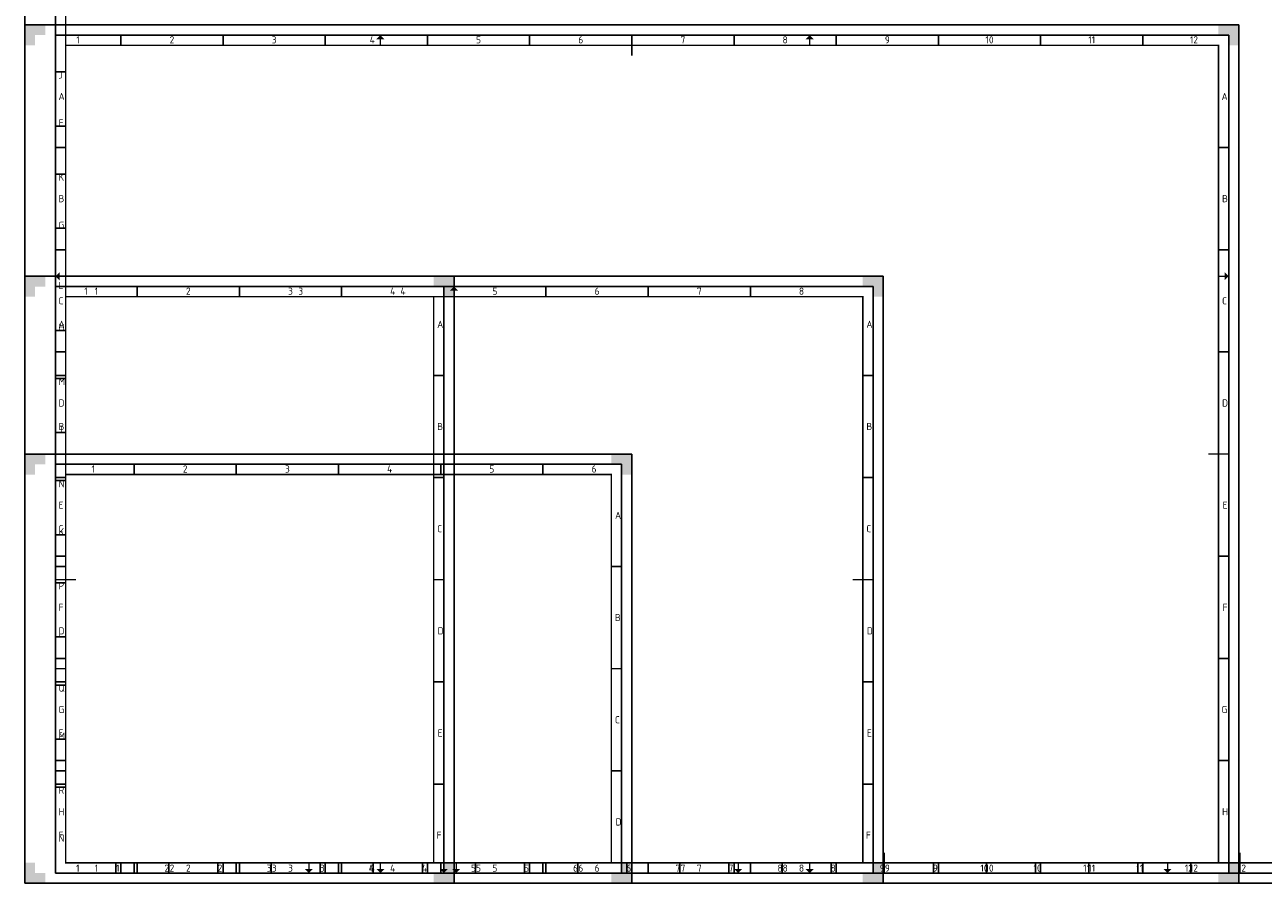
# Paper-space layout 'Blad01' of a CAD drawing. Header units: metres. Extents: x 0 to 1189, y 0 to 841.
# Tile 1 of 11: x 0 to 606, y 0 to 420. Entities that reach past the tile are written whole.
import ezdxf
from ezdxf.enums import TextEntityAlignment as Align

# ---------------------------------------------------------------- set-up
doc = ezdxf.new("R2010")
doc.units = ezdxf.units.M
for name, color, linetype, lineweight in [('X-XX-AL-T35', 7, 'Continuous', 35), ('X-XX-AL-TEKENBLAD_KADER-G', 7, 'Continuous', 25), ('X-XX-AL-TEKENBLAD_KADER_AFSNIJMARKERING-G', 7, 'Continuous', 25), ('X-XX-AL-TEKENBLAD_KADER_ROOSTERVERDELING-G', 7, 'Continuous', 25), ('X-XX-AL-TEKENBLAD_KADER_VOUWMERK-G', 7, 'Continuous', 18)]:
    doc.layers.add(name, color=color, linetype=linetype, lineweight=lineweight)
doc.styles.add('NLCS-ISO', font='NLCS-ISO.ttf')
doc.styles.add('rtw_iso', font='iso-rtw.shx')

# ---------------------------------------------------------------- blocks, each defined once
blk = doc.blocks.new('A0')
at = {"layer": 'X-XX-AL-TEKENBLAD_KADER_AFSNIJMARKERING-G'}
blk.add_hatch(color=256, dxfattribs=at).paths.add_polyline_path([(-20, 0), (-20, -10), (-10, -10), (-10, -5), (-15, -5), (-15, 0)])
at = {"layer": 'X-XX-AL-TEKENBLAD_KADER-G'}
for p, q in [((524.5, -5), (524.5, 0)), ((574.5, -5), (574.5, 0)), ((524.5, -5), (624.5, -5))]:
    blk.add_line(p, q, dxfattribs=at)
at = {"layer": 'X-XX-AL-TEKENBLAD_KADER-G', "const_width": 0.7, "flags": 128}
blk.add_lwpolyline([(0, 0), (1159, 0), (1159, 821), (0, 821)], close=True, dxfattribs=at)
blk.add_lwpolyline([(574.5, -5), (574.5, 5)], dxfattribs=at)
at = {"layer": 'X-XX-AL-TEKENBLAD_KADER_AFSNIJMARKERING-G'}
for p, q in [((-20, 831), (-20, -10)), ((-20, -10), (1169, -10))]:
    blk.add_line(p, q, dxfattribs=at)
at = {"layer": 'X-XX-AL-TEKENBLAD_KADER_VOUWMERK-G'}
for p, q in [((0, 287), (-5, 287)), ((119, 0), (119, -5)), ((329, 0), (329, -5)), ((539, 0), (539, -5))]:
    blk.add_line(p, q, dxfattribs=at)
at = {"layer": 'X-XX-AL-TEKENBLAD_KADER-G', "style": 'rtw_iso', "flags": 9}
blk.add_attdef('VERSION', (0, 0), '', height=0.2, dxfattribs=at)
blk = doc.blocks.new('A0_rooster')
at = {"layer": 'X-XX-AL-TEKENBLAD_KADER_VOUWMERK-G'}
h = blk.add_hatch(color=256, dxfattribs=at)
h.paths.add_polyline_path([(-3, 289), (-5, 287), (-3, 287)])
h.paths.add_polyline_path([(-3, 287), (-5, 287), (-3, 285)])
h = blk.add_hatch(color=256, dxfattribs=at)
h.paths.add_polyline_path([(121, -3), (119, -5), (119, -3)])
h.paths.add_polyline_path([(119, -3), (119, -5), (117, -3)])
h = blk.add_hatch(color=256, dxfattribs=at)
h.paths.add_polyline_path([(331, -3), (329, -5), (329, -3)])
h.paths.add_polyline_path([(329, -3), (329, -5), (327, -3)])
h = blk.add_hatch(color=256, dxfattribs=at)
h.paths.add_polyline_path([(541, -3), (539, -5), (539, -3)])
h.paths.add_polyline_path([(539, -3), (539, -5), (537, -3)])
at = {"layer": 'X-XX-AL-TEKENBLAD_KADER_ROOSTERVERDELING-G'}
for p, q in [((-5, 826), (-5, -5)), ((-5, 360.5), (0, 360.5)), ((-5, 310.5), (0, 310.5)), ((-5, 260.5), (0, 260.5)), ((-5, 210.5), (0, 210.5)), ((-5, 160.5), (0, 160.5)), ((-5, 110.5), (0, 110.5)), ((-5, 60.5), (0, 60.5)), ((24.5, -5), (24.5, 0)), ((74.5, -5), (74.5, 0)), ((124.5, -5), (124.5, 0)), ((174.5, -5), (174.5, 0)), ((224.5, -5), (224.5, 0)), ((274.5, -5), (274.5, 0)), ((324.5, -5), (324.5, 0)), ((374.5, -5), (374.5, 0)), ((424.5, -5), (424.5, 0)), ((474.5, -5), (474.5, 0)), ((524.5, -5), (524.5, 0)), ((-5, -5), (1164, -5))]:
    blk.add_line(p, q, dxfattribs=at)
at = {"layer": 'X-XX-AL-TEKENBLAD_KADER_ROOSTERVERDELING-G', "lineweight": 35, "style": 'NLCS-ISO'}
for s, p in [('J', (-3.5, 385.5)), ('K', (-3.5, 335.5)), ('L', (-3.5, 282.5)), ('M', (-3.5, 235.5)), ('N', (-3.5, 185.5)), ('P', (-3.5, 135.5)), ('Q', (-3.5, 85.5)), ('R', (-3.5, 35.5))]:
    blk.add_text(s, height=3.5, dxfattribs=at).set_placement(p, align=Align.MIDDLE_LEFT)
for s, p in [('1', (5.88, -5.4)), ('2', (49.5, -5.4)), ('3', (99.5, -5.4)), ('4', (149.5, -5.4)), ('5', (199.5, -5.4)), ('6', (249.5, -5.4)), ('7', (299.5, -5.4)), ('8', (349.5, -5.4)), ('9', (399.5, -5.4)), ('10', (449.5, -5.4)), ('11', (499.5, -5.4)), ('12', (549.5, -5.4))]:
    blk.add_text(s, height=3.5, dxfattribs=at).set_placement(p, align=Align.BOTTOM_CENTER)
blk = doc.blocks.new('A4L_rooster')
at = {"layer": 'X-XX-AL-TEKENBLAD_KADER_ROOSTERVERDELING-G'}
for p, q in [((272, 195), (-5, 195)), ((-5, 195), (-5, -5)), ((33.5, 195), (33.5, 190)), ((83.5, 195), (83.5, 190)), ((183.5, 195), (183.5, 190)), ((233.5, 195), (233.5, 190)), ((272, -5), (272, 195)), ((0, 145), (-5, 145)), ((267, 145), (272, 145)), ((0, 45), (-5, 45)), ((267, 45), (272, 45)), ((-5, -5), (83.5, -5)), ((33.5, -5), (33.5, 0)), ((183.5, -5), (272, -5)), ((233.5, -5), (233.5, 0))]:
    blk.add_line(p, q, dxfattribs=at)
at = {"layer": 'X-XX-AL-TEKENBLAD_KADER_ROOSTERVERDELING-G', "style": 'NLCS-ISO'}
for s, p in [('1', (13.5, 189.9)), ('2', (58.5, 189.9)), ('3', (108.5, 189.9)), ('4', (158.5, 189.9)), ('5', (208.5, 189.9)), ('6', (258.5, 189.9))]:
    blk.add_text(s, height=3.5, dxfattribs=at).set_placement(p, align=Align.BOTTOM_CENTER)
for s, p in [('A', (268.75, 170)), ('B', (268.75, 120)), ('C', (268.75, 70)), ('D', (269, 20))]:
    blk.add_text(s, height=3.5, dxfattribs=at).set_placement(p, align=Align.MIDDLE_LEFT)
blk = doc.blocks.new('A4L')
at = {"layer": 'X-XX-AL-TEKENBLAD_KADER_AFSNIJMARKERING-G'}
for points in [[(-10, 200), (-20, 200), (-20, 190), (-15, 190), (-15, 195), (-10, 195)], [(277, 190), (277, 200), (267, 200), (267, 195), (272, 195), (272, 190)], [(-20, 0), (-20, -10), (-10, -10), (-10, -5), (-15, -5), (-15, 0)], [(267, -10), (277, -10), (277, 0), (272, 0), (272, -5), (267, -5)]]:
    blk.add_hatch(color=256, dxfattribs=at).paths.add_polyline_path(points)
at = {"layer": 'X-XX-AL-TEKENBLAD_KADER-G'}
for p, q in [((83.5, -5), (83.5, 0)), ((83.5, -5), (183.5, -5)), ((183.5, -5), (183.5, 0))]:
    blk.add_line(p, q, dxfattribs=at)
at = {"layer": 'X-XX-AL-TEKENBLAD_KADER-G', "const_width": 0.7, "flags": 128}
for points in [[(133.5, 195), (133.5, 189.96)], [(-5, 95), (-0.04, 95)], [(272, 95), (267, 95)], [(133.5, -5), (133.5, 0)]]:
    blk.add_lwpolyline(points, dxfattribs=at)
at = {"layer": 'X-XX-AL-TEKENBLAD_KADER-G', "const_width": 0.7}
blk.add_lwpolyline([(0, 190), (0, 0), (267, 0), (267, 190)], close=True, dxfattribs=at)
at = {"layer": 'X-XX-AL-TEKENBLAD_KADER_AFSNIJMARKERING-G'}
for p, q in [((-20, 200), (-20, -10)), ((277, 200), (-20, 200)), ((277, -10), (277, 200)), ((277, -10), (-20, -10))]:
    blk.add_line(p, q, dxfattribs=at)
blk = doc.blocks.new('A3_rooster')
at = {"layer": 'X-XX-AL-TEKENBLAD_KADER_VOUWMERK-G'}
for points in [[(192, 280), (190, 282), (188, 280)], [(183, -3), (185, -5), (187, -3)]]:
    blk.add_hatch(color=256, dxfattribs=at).paths.add_polyline_path(points)
at = {"layer": 'X-XX-AL-TEKENBLAD_KADER_ROOSTERVERDELING-G'}
for p, q in [((395, 282), (-5, 282)), ((-5, 277), (-5, 282)), ((-5, 282), (-5, -5)), ((35, 277), (35, 282)), ((85, 277), (85, 282)), ((135, 277), (135, 282)), ((235, 277), (235, 282)), ((285, 277), (285, 282)), ((335, 277), (335, 282)), ((395, 277), (395, 282)), ((395, -5), (395, 282)), ((-5, 238.5), (0, 238.5)), ((395, 238.5), (390, 238.5)), ((-5, 188.5), (0, 188.5)), ((395, 188.5), (390, 188.5)), ((-5, 88.5), (0, 88.5)), ((395, 88.5), (390, 88.5)), ((-5, 38.5), (0, 38.5)), ((395, 38.5), (390, 38.5)), ((-5, 0), (-5, -5)), ((35, 0), (35, -5)), ((85, 0), (85, -5)), ((285, 0), (285, -5)), ((335, 0), (335, -5)), ((395, 0), (395, -5)), ((-5, -5), (395, -5))]:
    blk.add_line(p, q, dxfattribs=at)
at = {"layer": 'X-XX-AL-TEKENBLAD_KADER_ROOSTERVERDELING-G', "style": 'NLCS-ISO'}
for s, p in [('1', (15, 276.9)), ('2', (60, 276.9)), ('3', (110, 276.9)), ('4', (160, 276.9)), ('5', (210, 276.9)), ('6', (260, 276.9)), ('7', (310, 276.9)), ('8', (360, 276.9)), ('1', (15, -5.4)), ('2', (60, -5.4)), ('3', (110, -5.4)), ('4', (160, -5.4)), ('5', (210, -5.4)), ('6', (260, -5.4)), ('7', (310, -5.4)), ('8', (360, -5.4))]:
    blk.add_text(s, height=3.5, dxfattribs=at).set_placement(p, align=Align.BOTTOM_CENTER)
for s, p in [('A', (-3.5, 263.5)), ('A', (391.75, 263.5)), ('B', (-3.5, 213.5)), ('B', (391.75, 213.5)), ('C', (-3.5, 163.5)), ('C', (391.75, 163.5)), ('D', (-3.5, 113.5)), ('D', (392, 113.5)), ('E', (-3.5, 63.5)), ('E', (392, 63.5)), ('F', (-3.5, 13.5)), ('F', (391.5, 13.5))]:
    blk.add_text(s, height=3.5, dxfattribs=at).set_placement(p, align=Align.MIDDLE_LEFT)
blk = doc.blocks.new('A3')
at = {"layer": 'X-XX-AL-TEKENBLAD_KADER_AFSNIJMARKERING-G'}
for points in [[(-10, 287), (-20, 287), (-20, 277), (-15, 277), (-15, 282), (-10, 282)], [(400, 277), (400, 287), (390, 287), (390, 282), (395, 282), (395, 277)], [(-20, 0), (-20, -10), (-10, -10), (-10, -5), (-15, -5), (-15, 0)], [(390, -10), (400, -10), (400, 0), (395, 0), (395, -5), (390, -5)]]:
    blk.add_hatch(color=256, dxfattribs=at).paths.add_polyline_path(points)
at = {"layer": 'X-XX-AL-TEKENBLAD_KADER-G'}
for p, q in [((135, -5), (135, 0)), ((235, -5), (235, 0)), ((135, -5), (235, -5))]:
    blk.add_line(p, q, dxfattribs=at)
at = {"layer": 'X-XX-AL-TEKENBLAD_KADER-G', "const_width": 0.7, "flags": 128}
for points in [[(190, 282), (190, 272)], [(-5, 138.5), (5, 138.5)], [(395, 138.5), (385, 138.5)], [(185, -5), (185, 5)]]:
    blk.add_lwpolyline(points, dxfattribs=at)
at = {"layer": 'X-XX-AL-TEKENBLAD_KADER-G', "const_width": 0.7}
blk.add_lwpolyline([(0, 0), (390, 0), (390, 277), (0, 277)], close=True, dxfattribs=at)
at = {"layer": 'X-XX-AL-TEKENBLAD_KADER_AFSNIJMARKERING-G'}
for p, q in [((400, 287), (-20, 287)), ((-20, 287), (-20, -10)), ((400, -10), (400, 287)), ((-20, -10), (400, -10))]:
    blk.add_line(p, q, dxfattribs=at)
blk = doc.blocks.new('A2_rooster')
at = {"layer": 'X-XX-AL-TEKENBLAD_KADER_VOUWMERK-G'}
for points in [[(156, 403), (154, 405), (152, 403)], [(366, 403), (364, 405), (362, 403)], [(-3, 289), (-5, 287), (-3, 285)], [(567, 285), (569, 287), (567, 289)], [(152, -3), (154, -5), (156, -3)], [(362, -3), (364, -5), (366, -3)]]:
    blk.add_hatch(color=256, dxfattribs=at).paths.add_polyline_path(points)
at = {"layer": 'X-XX-AL-TEKENBLAD_KADER_ROOSTERVERDELING-G'}
for p, q in [((569, 405), (-5, 405)), ((-5, 405), (-5, -5)), ((27, 400), (27, 405)), ((77, 400), (77, 405)), ((127, 400), (127, 405)), ((177, 400), (177, 405)), ((227, 400), (227, 405)), ((327, 400), (327, 405)), ((377, 400), (377, 405)), ((427, 400), (427, 405)), ((477, 400), (477, 405)), ((527, 400), (527, 405)), ((569, -5), (569, 405)), ((-5, 350), (0, 350)), ((569, 350), (564, 350)), ((-5, 300), (0, 300)), ((569, 300), (564, 300)), ((-5, 250), (0, 250)), ((569, 250), (564, 250)), ((-5, 150), (0, 150)), ((569, 150), (564, 150)), ((-5, 100), (0, 100)), ((569, 100), (564, 100)), ((-5, 50), (0, 50)), ((569, 50), (564, 50)), ((27, 0), (27, -5)), ((77, 0), (77, -5)), ((127, 0), (127, -5)), ((177, 0), (177, -5)), ((377, 0), (377, -5)), ((427, 0), (427, -5)), ((477, 0), (477, -5)), ((527, 0), (527, -5)), ((-5, -5), (569, -5))]:
    blk.add_line(p, q, dxfattribs=at)
at = {"layer": 'X-XX-AL-TEKENBLAD_KADER_ROOSTERVERDELING-G', "style": 'NLCS-ISO'}
for s, p in [('1', (6.04, 399.9)), ('2', (52, 399.9)), ('3', (102, 399.9)), ('4', (150, 399.9)), ('5', (202, 399.9)), ('6', (252, 399.9)), ('7', (302, 399.9)), ('8', (352, 399.9)), ('9', (402, 399.9)), ('10', (452, 399.9)), ('11', (502, 399.9)), ('12', (552, 399.9)), ('1', (6.04, -5.4)), ('2', (52, -5.4)), ('3', (102, -5.4)), ('4', (150, -5.4)), ('5', (202, -5.4)), ('6', (252, -5.4)), ('7', (302, -5.4)), ('8', (352, -5.4)), ('9', (402, -5.4)), ('10', (452, -5.4)), ('11', (502, -5.4)), ('12', (552, -5.4))]:
    blk.add_text(s, height=3.5, dxfattribs=at).set_placement(p, align=Align.BOTTOM_CENTER)
for s, p in [('A', (-3.5, 375)), ('A', (565.5, 375)), ('B', (-3.5, 325)), ('B', (565.75, 325)), ('C', (-3.5, 275)), ('C', (565.75, 275)), ('D', (-3.5, 225)), ('D', (565.75, 225)), ('E', (-3.5, 175)), ('E', (566, 175)), ('F', (-3.5, 125)), ('F', (566, 125)), ('G', (-3.5, 75)), ('G', (565.5, 75)), ('H', (-3.5, 25)), ('H', (565.75, 25))]:
    blk.add_text(s, height=3.5, dxfattribs=at).set_placement(p, align=Align.MIDDLE_LEFT)
blk = doc.blocks.new('A2')
at = {"layer": 'X-XX-AL-TEKENBLAD_KADER_AFSNIJMARKERING-G'}
for points in [[(-10, 410), (-20, 410), (-20, 400), (-15, 400), (-15, 405), (-10, 405)], [(574, 400), (574, 410), (564, 410), (564, 405), (569, 405), (569, 400)], [(-20, 0), (-20, -10), (-10, -10), (-10, -5), (-15, -5), (-15, 0)], [(564, -10), (574, -10), (574, 0), (569, 0), (569, -5), (564, -5)]]:
    blk.add_hatch(color=256, dxfattribs=at).paths.add_polyline_path(points)
at = {"layer": 'X-XX-AL-TEKENBLAD_KADER-G'}
for p, q in [((227, -5), (227, 0)), ((327, -5), (327, 0)), ((227, -5), (327, -5))]:
    blk.add_line(p, q, dxfattribs=at)
at = {"layer": 'X-XX-AL-TEKENBLAD_KADER-G', "const_width": 0.7, "flags": 128}
blk.add_lwpolyline([(0, 0), (564, 0), (564, 400), (0, 400)], close=True, dxfattribs=at)
for points in [[(277, 405), (277, 395)], [(-5, 200), (5, 200)], [(569, 200), (559, 200)], [(277, -5), (277, 5)]]:
    blk.add_lwpolyline(points, dxfattribs=at)
at = {"layer": 'X-XX-AL-TEKENBLAD_KADER_AFSNIJMARKERING-G'}
for p, q in [((574, 410), (-20, 410)), ((-20, 410), (-20, -10)), ((574, -10), (574, 410)), ((-20, -10), (574, -10))]:
    blk.add_line(p, q, dxfattribs=at)
at = {"layer": 'X-XX-AL-TEKENBLAD_KADER_VOUWMERK-G'}
for p, q in [((154, 400), (154, 405)), ((364, 400), (364, 405)), ((-5, 287), (0, 287)), ((564, 287), (569, 287)), ((154, -5), (154, 0)), ((364, -5), (364, 0))]:
    blk.add_line(p, q, dxfattribs=at)
blk = doc.blocks.new('A1_rooster')
at = {"layer": 'X-XX-AL-TEKENBLAD_KADER_VOUWMERK-G'}
blk.add_hatch(color=256, dxfattribs=at).paths.add_polyline_path([(189, -3), (191, -5), (193, -3)])
at = {"layer": 'X-XX-AL-TEKENBLAD_KADER_ROOSTERVERDELING-G'}
for p, q in [((-5, 579), (-5, -5)), ((-5, 387), (0, 387)), ((-5, 337), (0, 337)), ((-5, 237), (0, 237)), ((-5, 187), (0, 187)), ((-5, 137), (0, 137)), ((-5, 87), (0, 87)), ((-5, 37), (0, 37)), ((50.5, -5), (50.5, 0)), ((100.5, -5), (100.5, 0)), ((150.5, -5), (150.5, 0)), ((200.5, -5), (200.5, 0)), ((250.5, -5), (250.5, 0)), ((300.5, -5), (300.5, 0)), ((500.5, -5), (500.5, 0)), ((550.5, -5), (550.5, 0)), ((-5, -5), (816, -5))]:
    blk.add_line(p, q, dxfattribs=at)
at = {"layer": 'X-XX-AL-TEKENBLAD_KADER_ROOSTERVERDELING-G', "style": 'NLCS-ISO'}
for s, p in [('F', (-3.5, 362)), ('G', (-3.5, 312)), ('H', (-3.5, 262)), ('J', (-3.5, 212)), ('K', (-3.5, 162)), ('L', (-3.5, 112)), ('M', (-3.5, 62)), ('N', (-3.5, 12))]:
    blk.add_text(s, height=3.5, dxfattribs=at).set_placement(p, align=Align.MIDDLE_LEFT)
for s, p in [('1', (25.5, -5.4)), ('2', (75.5, -5.4)), ('3', (125.5, -5.4)), ('4', (175.5, -5.4)), ('5', (225.5, -5.4)), ('6', (275.5, -5.4)), ('7', (325.5, -5.4)), ('8', (375.5, -5.4)), ('9', (425.5, -5.4)), ('10', (475.5, -5.4)), ('11', (525.5, -5.4)), ('12', (575.5, -5.4))]:
    blk.add_text(s, height=3.5, dxfattribs=at).set_placement(p, align=Align.BOTTOM_CENTER)
blk = doc.blocks.new('A1')
at = {"layer": 'X-XX-AL-TEKENBLAD_KADER_AFSNIJMARKERING-G'}
blk.add_hatch(color=256, dxfattribs=at).paths.add_polyline_path([(-20, 0), (-20, -10), (-10, -10), (-10, -5), (-15, -5), (-15, 0)])
at = {"layer": 'X-XX-AL-TEKENBLAD_KADER-G'}
for p, q in [((350.5, -5), (350.5, 0)), ((450.5, -5), (450.5, 0)), ((350.5, -5), (450.5, -5))]:
    blk.add_line(p, q, dxfattribs=at)
at = {"layer": 'X-XX-AL-TEKENBLAD_KADER-G', "const_width": 0.7, "flags": 128}
blk.add_lwpolyline([(0, 0), (811, 0), (811, 574), (0, 574)], close=True, dxfattribs=at)
for points in [[(-5, 287), (5, 287)], [(400.5, -5), (400.5, 5)]]:
    blk.add_lwpolyline(points, dxfattribs=at)
at = {"layer": 'X-XX-AL-TEKENBLAD_KADER_AFSNIJMARKERING-G'}
for p, q in [((-20, 584), (-20, -10)), ((-20, -10), (821, -10))]:
    blk.add_line(p, q, dxfattribs=at)
at = {"layer": 'X-XX-AL-TEKENBLAD_KADER_VOUWMERK-G', "flags": 128}
blk.add_lwpolyline([(191, 0), (191, -5)], dxfattribs=at)
blk = doc.blocks.new('A4')
at = {"layer": 'X-XX-AL-TEKENBLAD_KADER_AFSNIJMARKERING-G'}
for points in [[(-10, 287), (-20, 287), (-20, 277), (-15, 277), (-15, 282), (-10, 282)], [(190, 277), (190, 287), (180, 287), (180, 282), (185, 282), (185, 277)], [(180, -10), (190, -10), (190, 0), (185, 0), (185, -5), (180, -5)], [(-20, 0), (-20, -10), (-10, -10), (-10, -5), (-15, -5), (-15, 0)]]:
    blk.add_hatch(color=256, dxfattribs=at).paths.add_polyline_path(points)
at = {"layer": 'X-XX-AL-TEKENBLAD_KADER-G'}
for p, q in [((35, -5.02), (35, -0.02)), ((35, -5.02), (135, -5.02)), ((135, -5.02), (135, -0.02))]:
    blk.add_line(p, q, dxfattribs=at)
at = {"layer": 'X-XX-AL-TEKENBLAD_KADER-G', "const_width": 0.7, "flags": 128}
for points in [[(85, 282), (85.02, 277)], [(-5, 138.5), (0.17, 138.5)], [(185, 138.5), (180, 138.5)], [(85, -5), (85, -0.02)]]:
    blk.add_lwpolyline(points, dxfattribs=at)
at = {"layer": 'X-XX-AL-TEKENBLAD_KADER-G', "const_width": 0.7}
blk.add_lwpolyline([(0, 0), (180, 0), (180, 277), (0, 277)], close=True, dxfattribs=at)
at = {"layer": 'X-XX-AL-TEKENBLAD_KADER_AFSNIJMARKERING-G'}
for p, q in [((190, 287), (-20, 287)), ((-20, 287), (-20, -10)), ((190, 287), (190, -10)), ((-20, -10), (190, -10))]:
    blk.add_line(p, q, dxfattribs=at)
blk = doc.blocks.new('A4_rooster')
at = {"layer": 'X-XX-AL-TEKENBLAD_KADER-G'}
for p, q in [((185, 282), (-5, 282)), ((-5, 282), (-5, -5)), ((35, 277), (35, 282)), ((135, 277), (135, 282)), ((185, -5), (185, 282)), ((-5, 238.5), (0, 238.5)), ((185, 238.5), (180, 238.5)), ((-5, 188.5), (0, 188.5)), ((185, 188.5), (180, 188.5)), ((-5, 88.5), (0, 88.5)), ((185, 88.5), (180, 88.5)), ((-5, 38.5), (0, 38.5)), ((185, 38.5), (180, 38.5)), ((-5, -5), (40, -5)), ((135, -5), (185, -5))]:
    blk.add_line(p, q, dxfattribs=at)
at = {"layer": 'X-XX-AL-T35', "style": 'NLCS-ISO'}
for s, p in [('1', (10, 276.9)), ('2', (60, 276.9)), ('3', (115, 276.9)), ('4', (165, 276.9))]:
    blk.add_text(s, height=3.5, dxfattribs=at).set_placement(p, align=Align.BOTTOM_CENTER)
for s, p in [('A', (181.75, 263.5)), ('B', (181.75, 213.5)), ('C', (181.75, 163.5)), ('D', (182, 113.5)), ('E', (182, 63.5)), ('F', (181.5, 13.5))]:
    blk.add_text(s, height=3.5, dxfattribs=at).set_placement(p, align=Align.MIDDLE_LEFT)

psp = doc.layouts.new('Blad01')

# ---------------------------------------------------------------- block references
at = {"layer": 'X-XX-AL-TEKENBLAD_KADER-G'}
for name in ['A0', 'A0_rooster', 'A1', 'A1_rooster', 'A2', 'A2_rooster', 'A3', 'A4', 'A3_rooster', 'A4_rooster', 'A4L', 'A4L_rooster']:
    psp.add_blockref(name, (20, 10), dxfattribs=at)

doc.saveas('drawing.dxf')
